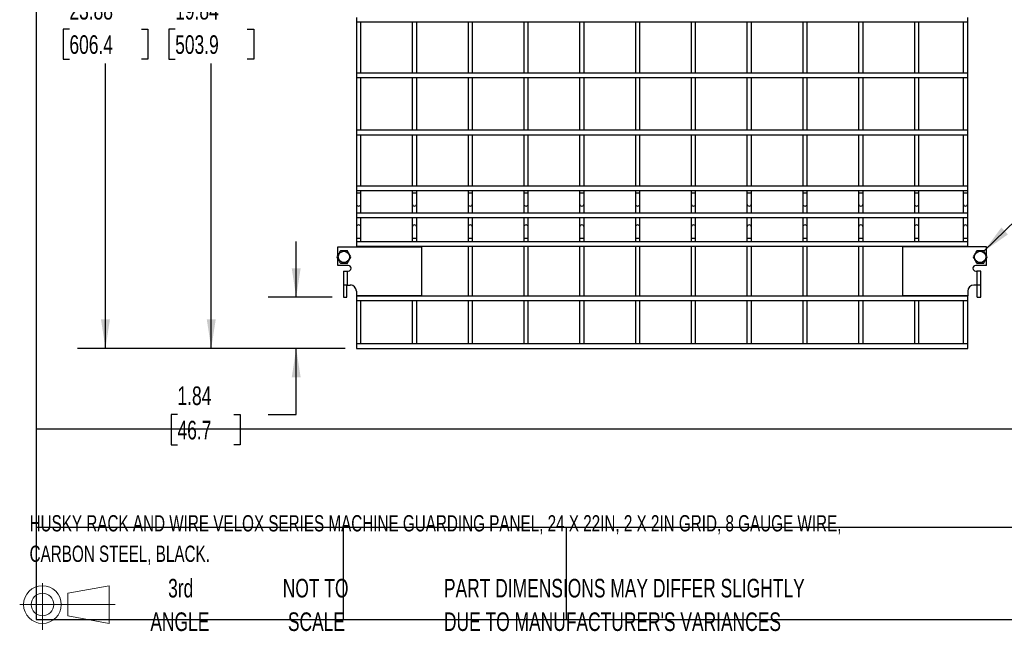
# Model space of a CAD drawing. Header units: inches. Extents: x 0.3 to 14.8, y 0.3 to 11.3.
# Tile 1 of 11: x 0.3 to 4.7, y 0.3 to 3. Entities that reach past the tile are written whole.
import ezdxf

# ---------------------------------------------------------------- set-up
doc = ezdxf.new("R2010")
doc.units = ezdxf.units.IN
doc.header["$MEASUREMENT"] = 0
doc.layers.add('DIMENSIONS', color=140, linetype='Continuous', lineweight=25)
doc.layers.add('TEXT', color=140, linetype='Continuous', lineweight=25)
doc.styles.add('SLDTEXTSTYLE0', font='TXT', dxfattribs={"width": 0.7})
doc.dimstyles.new('SLDDIMSTYLE0', dxfattribs={"dimtxt": 0.18, "dimasz": 0.13, "dimexe": 0, "dimexo": 0.0625, "dimgap": 0, "dimtad": 0, "dimtih": 1, "dimtoh": 1, "dimdec": 0, "dimrnd": 1e-09, "dimzin": 0, "dimdsep": 46, "dimtxsty": 'Standard', "dimsah": 1, "dimcen": 0.09, "dimadec": 0, "dimazin": 0, "dimtfac": 0.13, "dimtdec": 0, "dimtofl": 0, "dimtmove": 0, "dimatfit": 3, "dimfxl": 0, "dimfrac": 2, "dimtolj": 1, "dimtzin": 0, "dimarcsym": 0})
doc.dimstyles.new('SLDDIMSTYLE1', dxfattribs={"dimtxt": 0.084961, "dimasz": 0.13, "dimexe": 0, "dimexo": 0.0625, "dimgap": 0.02124, "dimtad": 0, "dimtih": 1, "dimtoh": 1, "dimlfac": 8, "dimrnd": 1e-09, "dimzin": 12, "dimdsep": 46, "dimtxsty": 'SLDTEXTSTYLE0', "dimsah": 1, "dimcen": 0.09, "dimadec": 0, "dimazin": 3, "dimtfac": 1, "dimtmove": 0, "dimatfit": 0, "dimfxl": 0, "dimfrac": 2, "dimtolj": 1, "dimtzin": 12, "dimarcsym": 0})
doc.dimstyles.new('SLDDIMSTYLE4', dxfattribs={"dimtxt": 0.084961, "dimasz": 0.13, "dimexe": 0, "dimexo": 0.0625, "dimgap": 0.02124, "dimtad": 0, "dimtih": 1, "dimtoh": 1, "dimlfac": 8, "dimrnd": 1e-09, "dimzin": 12, "dimdsep": 46, "dimtxsty": 'SLDTEXTSTYLE0', "dimsah": 1, "dimcen": 0.09, "dimadec": 0, "dimazin": 3, "dimtfac": 1, "dimtofl": 0, "dimtmove": 0, "dimatfit": 3, "dimfxl": 0, "dimfrac": 2, "dimtolj": 1, "dimtzin": 12, "dimarcsym": 0})

# ---------------------------------------------------------------- blocks, each defined once
blk = doc.blocks.new('Block11')
at = {"color": 7, "linetype": 'Continuous', "lineweight": 18}
for p, q in [((0.1019, 0.2091), (0.1019, 0)), ((0.2157, 0.1641), (0.4006, 0.1981)), ((0.4006, 0.1981), (0.4006, 0.0288)), ((0.2157, 0.0628), (0.2157, 0.1641)), ((0, 0.1135), (0.4281, 0.1135)), ((0.2157, 0.0628), (0.4006, 0.0288))]:
    blk.add_line(p, q, dxfattribs=at)
for radius in [0.0846, 0.0506]:
    blk.add_circle((0.1019, 0.1135), radius, dxfattribs=at)
blk = doc.blocks.new('Block12')
at = {"color": 7, "linetype": 'Continuous'}
blk.add_blockref('Block11', (0, 0), dxfattribs=at)
blk = doc.blocks.new('_D_6')
at = {"layer": 'DIMENSIONS'}
for p, q in [((1.5081, 1.7894), (1.5081, 2.0394)), ((1.6696, 1.7894), (1.3831, 1.7894)), ((1.7279, 1.5598), (1.3831, 1.5598)), ((1.5081, 1.2626), (1.5081, 1.5598)), ((0.9762, 1.2626), (0.9476, 1.2626)), ((0.9476, 1.2626), (0.9476, 1.1276)), ((1.2286, 1.2626), (1.2572, 1.2626)), ((1.2572, 1.2626), (1.2572, 1.1276)), ((1.3818, 1.2626), (1.5081, 1.2626)), ((0.9476, 1.1276), (0.9762, 1.1276)), ((1.2572, 1.1276), (1.2286, 1.1276))]:
    blk.add_line(p, q, dxfattribs=at)
for points in [[(1.5081, 1.7894), (1.5281, 1.9194), (1.4881, 1.9194)], [(1.5081, 1.5598), (1.4881, 1.4298), (1.5281, 1.4298)]]:
    blk.add_solid(points, dxfattribs=at)
at = {"layer": 'DIMENSIONS', "char_height": 0.08333, "attachment_point": 1, "style": 'SLDTEXTSTYLE0'}
for s, insert in [('1.84', (0.9762, 1.3891)), ('46.7', (0.9762, 1.235))]:
    blk.add_mtext(s, dxfattribs=dict(at, insert=insert))
blk = doc.blocks.new('_D_7')
at = {"layer": 'DIMENSIONS'}
for p, q in [((1.6696, 4.0394), (1.0025, 4.0394)), ((1.1275, 4.0394), (1.1275, 3.1457)), ((0.9659, 2.9917), (0.9374, 2.9917)), ((0.9374, 2.9917), (0.9374, 2.8567)), ((1.2891, 2.9917), (1.3176, 2.9917)), ((1.3176, 2.9917), (1.3176, 2.8567)), ((0.9374, 2.8567), (0.9659, 2.8567)), ((1.1275, 1.5598), (1.1275, 2.8376)), ((1.3176, 2.8567), (1.2891, 2.8567)), ((1.7279, 1.5598), (1.0025, 1.5598))]:
    blk.add_line(p, q, dxfattribs=at)
for points in [[(1.1275, 4.0394), (1.1075, 3.9094), (1.1475, 3.9094)], [(1.1275, 1.5598), (1.1475, 1.6898), (1.1075, 1.6898)]]:
    blk.add_solid(points, dxfattribs=at)
at = {"layer": 'DIMENSIONS', "char_height": 0.08333, "attachment_point": 1, "style": 'SLDTEXTSTYLE0'}
for s, insert in [('19.84', (0.9659, 3.1181)), ('503.9', (0.9659, 2.9641))]:
    blk.add_mtext(s, dxfattribs=dict(at, insert=insert))
blk = doc.blocks.new('_D_8')
at = {"layer": 'DIMENSIONS'}
for p, q in [((1.7279, 4.5441), (0.5285, 4.5441)), ((0.6535, 4.5441), (0.6535, 3.1457)), ((0.492, 2.9917), (0.4634, 2.9917)), ((0.4634, 2.9917), (0.4634, 2.8567)), ((0.8151, 2.9917), (0.8436, 2.9917)), ((0.8436, 2.9917), (0.8436, 2.8567)), ((0.4634, 2.8567), (0.492, 2.8567)), ((0.6535, 1.5598), (0.6535, 2.8376)), ((0.8436, 2.8567), (0.8151, 2.8567)), ((1.7279, 1.5598), (0.5285, 1.5598))]:
    blk.add_line(p, q, dxfattribs=at)
for points in [[(0.6535, 4.5441), (0.6335, 4.4141), (0.6735, 4.4141)], [(0.6535, 1.5598), (0.6735, 1.6898), (0.6335, 1.6898)]]:
    blk.add_solid(points, dxfattribs=at)
at = {"layer": 'DIMENSIONS', "char_height": 0.08333, "attachment_point": 1, "style": 'SLDTEXTSTYLE0'}
for s, insert in [('23.88', (0.492, 3.1181)), ('606.4', (0.492, 2.9641))]:
    blk.add_mtext(s, dxfattribs=dict(at, insert=insert))

msp = doc.modelspace()

# ---------------------------------------------------------------- linework, layer by layer
for p, q in [((1.7779, 3.0441), (1.7779, 3.0241)), ((4.5167, 3.0241), (4.5167, 3.0441)), ((1.7779, 3.0241), (4.5167, 3.0241)), ((1.7779, 3.0241), (1.7779, 2.7941)), ((1.7979, 2.7941), (1.7979, 3.0241)), ((2.0279, 3.0241), (2.0279, 2.7941)), ((2.0479, 2.7941), (2.0479, 3.0241)), ((2.2779, 3.0241), (2.2779, 2.7941)), ((2.2979, 2.7941), (2.2979, 3.0241)), ((2.5279, 3.0241), (2.5279, 2.7941)), ((2.5479, 2.7941), (2.5479, 3.0241)), ((2.7779, 3.0241), (2.7779, 2.7941)), ((2.7979, 2.7941), (2.7979, 3.0241)), ((3.0279, 3.0241), (3.0279, 2.7941)), ((3.0479, 2.7941), (3.0479, 3.0241)), ((3.2779, 3.0241), (3.2779, 2.7941)), ((3.2979, 2.7941), (3.2979, 3.0241)), ((3.5279, 3.0241), (3.5279, 2.7941)), ((3.5479, 2.7941), (3.5479, 3.0241)), ((3.7779, 3.0241), (3.7779, 2.7941)), ((3.7979, 2.7941), (3.7979, 3.0241)), ((4.0279, 3.0241), (4.0279, 2.7941)), ((4.0479, 2.7941), (4.0479, 3.0241)), ((4.2779, 3.0241), (4.2779, 2.7941)), ((4.2979, 2.7941), (4.2979, 3.0241)), ((4.4967, 3.0241), (4.4967, 2.7941)), ((4.5167, 2.7941), (4.5167, 3.0241)), ((4.5167, 2.7941), (1.7779, 2.7941)), ((1.7779, 2.7941), (1.7779, 2.7741)), ((4.5167, 2.7741), (4.5167, 2.7941)), ((1.7779, 2.7741), (4.5167, 2.7741)), ((1.7779, 2.7741), (1.7779, 2.5379)), ((1.7979, 2.5379), (1.7979, 2.7741)), ((2.0279, 2.7741), (2.0279, 2.5379)), ((2.0479, 2.5379), (2.0479, 2.7741)), ((2.2779, 2.7741), (2.2779, 2.5379)), ((2.2979, 2.5379), (2.2979, 2.7741)), ((2.5279, 2.7741), (2.5279, 2.5379)), ((2.5479, 2.5379), (2.5479, 2.7741)), ((2.7779, 2.7741), (2.7779, 2.5379)), ((2.7979, 2.5379), (2.7979, 2.7741)), ((3.0279, 2.7741), (3.0279, 2.5379)), ((3.0479, 2.5379), (3.0479, 2.7741)), ((3.2779, 2.7741), (3.2779, 2.5379)), ((3.2979, 2.5379), (3.2979, 2.7741)), ((3.5279, 2.7741), (3.5279, 2.5379)), ((3.5479, 2.5379), (3.5479, 2.7741)), ((3.7779, 2.7741), (3.7779, 2.5379)), ((3.7979, 2.5379), (3.7979, 2.7741)), ((4.0279, 2.7741), (4.0279, 2.5379)), ((4.0479, 2.5379), (4.0479, 2.7741)), ((4.2779, 2.7741), (4.2779, 2.5379)), ((4.2979, 2.5379), (4.2979, 2.7741)), ((4.4967, 2.7741), (4.4967, 2.5379)), ((4.5167, 2.5379), (4.5167, 2.7741)), ((4.5167, 2.5379), (1.7779, 2.5379)), ((1.7779, 2.5379), (1.7779, 2.5179)), ((1.7779, 2.5179), (1.7779, 2.2879)), ((1.7779, 2.5179), (4.5167, 2.5179)), ((1.7979, 2.2879), (1.7979, 2.5179)), ((2.0279, 2.5179), (2.0279, 2.2879)), ((2.0479, 2.2879), (2.0479, 2.5179)), ((2.2779, 2.5179), (2.2779, 2.2879)), ((2.2979, 2.2879), (2.2979, 2.5179)), ((2.5279, 2.5179), (2.5279, 2.2879)), ((2.5479, 2.2879), (2.5479, 2.5179)), ((2.7779, 2.5179), (2.7779, 2.2879)), ((2.7979, 2.2879), (2.7979, 2.5179)), ((3.0279, 2.5179), (3.0279, 2.2879)), ((3.0479, 2.2879), (3.0479, 2.5179)), ((3.2779, 2.5179), (3.2779, 2.2879)), ((3.2979, 2.2879), (3.2979, 2.5179)), ((3.5279, 2.5179), (3.5279, 2.2879)), ((3.5479, 2.2879), (3.5479, 2.5179)), ((3.7779, 2.5179), (3.7779, 2.2879)), ((3.7979, 2.2879), (3.7979, 2.5179)), ((4.0279, 2.5179), (4.0279, 2.2879)), ((4.0479, 2.2879), (4.0479, 2.5179)), ((4.2779, 2.5179), (4.2779, 2.2879)), ((4.2979, 2.2879), (4.2979, 2.5179)), ((4.4967, 2.5179), (4.4967, 2.2879)), ((4.5167, 2.5179), (4.5167, 2.5379)), ((4.5167, 2.2879), (4.5167, 2.5179)), ((4.5167, 2.2879), (1.7779, 2.2879)), ((1.7779, 2.2879), (1.7779, 2.2679)), ((1.7779, 2.2679), (4.5167, 2.2679)), ((1.7779, 2.2679), (1.7779, 2.2575)), ((1.7779, 2.2575), (1.7779, 2.2082)), ((1.7779, 2.2575), (1.7979, 2.2575)), ((1.7979, 2.2575), (1.7979, 2.2679)), ((1.7979, 2.2082), (1.7979, 2.2575)), ((2.0279, 2.2679), (2.0279, 2.2575)), ((2.0279, 2.2575), (2.0279, 2.2082)), ((2.0279, 2.2575), (2.0479, 2.2575)), ((2.0479, 2.2575), (2.0479, 2.2679)), ((2.0479, 2.2082), (2.0479, 2.2575)), ((2.2779, 2.2679), (2.2779, 2.2575)), ((2.2779, 2.2575), (2.2779, 2.2082)), ((2.2779, 2.2575), (2.2979, 2.2575)), ((2.2979, 2.2575), (2.2979, 2.2679)), ((2.2979, 2.2082), (2.2979, 2.2575)), ((2.5279, 2.2679), (2.5279, 2.2575)), ((2.5279, 2.2575), (2.5279, 2.2082)), ((2.5279, 2.2575), (2.5479, 2.2575)), ((2.5479, 2.2575), (2.5479, 2.2679)), ((2.5479, 2.2082), (2.5479, 2.2575)), ((2.7779, 2.2679), (2.7779, 2.2575)), ((2.7779, 2.2575), (2.7779, 2.2082)), ((2.7779, 2.2575), (2.7979, 2.2575)), ((2.7979, 2.2575), (2.7979, 2.2679)), ((2.7979, 2.2082), (2.7979, 2.2575)), ((3.0279, 2.2679), (3.0279, 2.2575)), ((3.0279, 2.2575), (3.0279, 2.2082)), ((3.0279, 2.2575), (3.0479, 2.2575)), ((3.0479, 2.2575), (3.0479, 2.2679)), ((3.0479, 2.2082), (3.0479, 2.2575)), ((3.2779, 2.2679), (3.2779, 2.2575)), ((3.2779, 2.2575), (3.2779, 2.2082)), ((3.2779, 2.2575), (3.2979, 2.2575)), ((3.2979, 2.2575), (3.2979, 2.2679)), ((3.2979, 2.2082), (3.2979, 2.2575)), ((3.5279, 2.2679), (3.5279, 2.2575)), ((3.5279, 2.2575), (3.5279, 2.2082)), ((3.5279, 2.2575), (3.5479, 2.2575)), ((3.5479, 2.2575), (3.5479, 2.2679)), ((3.5479, 2.2082), (3.5479, 2.2575)), ((3.7779, 2.2679), (3.7779, 2.2575)), ((3.7779, 2.2575), (3.7779, 2.2082)), ((3.7779, 2.2575), (3.7979, 2.2575)), ((3.7979, 2.2575), (3.7979, 2.2679)), ((3.7979, 2.2082), (3.7979, 2.2575)), ((4.0279, 2.2679), (4.0279, 2.2575)), ((4.0279, 2.2575), (4.0279, 2.2082)), ((4.0279, 2.2575), (4.0479, 2.2575)), ((4.0479, 2.2575), (4.0479, 2.2679)), ((4.0479, 2.2082), (4.0479, 2.2575)), ((4.2779, 2.2679), (4.2779, 2.2575)), ((4.2779, 2.2575), (4.2779, 2.2082)), ((4.2779, 2.2575), (4.2979, 2.2575)), ((4.2979, 2.2575), (4.2979, 2.2679)), ((4.2979, 2.2082), (4.2979, 2.2575)), ((4.4967, 2.2679), (4.4967, 2.2575)), ((4.4967, 2.2575), (4.4967, 2.2082)), ((4.4967, 2.2575), (4.5167, 2.2575)), ((4.5167, 2.2679), (4.5167, 2.2879)), ((4.5167, 2.2575), (4.5167, 2.2679)), ((4.5167, 2.2082), (4.5167, 2.2575)), ((1.7779, 2.2082), (1.7779, 2.1664)), ((1.7979, 2.1664), (1.7979, 2.2082)), ((2.0279, 2.2082), (2.0279, 2.1664)), ((2.0479, 2.1664), (2.0479, 2.2082)), ((2.2779, 2.2082), (2.2779, 2.1664)), ((2.2979, 2.1664), (2.2979, 2.2082)), ((2.5279, 2.2082), (2.5279, 2.1664)), ((2.5479, 2.1664), (2.5479, 2.2082)), ((2.7779, 2.2082), (2.7779, 2.1664)), ((2.7979, 2.1664), (2.7979, 2.2082)), ((3.0279, 2.2082), (3.0279, 2.1664)), ((3.0479, 2.1664), (3.0479, 2.2082)), ((3.2779, 2.2082), (3.2779, 2.1664)), ((3.2979, 2.1664), (3.2979, 2.2082)), ((3.5279, 2.2082), (3.5279, 2.1664)), ((3.5479, 2.1664), (3.5479, 2.2082)), ((3.7779, 2.2082), (3.7779, 2.1664)), ((3.7979, 2.1664), (3.7979, 2.2082)), ((4.0279, 2.2082), (4.0279, 2.1664)), ((4.0479, 2.1664), (4.0479, 2.2082)), ((4.2779, 2.2082), (4.2779, 2.1664)), ((4.2979, 2.1664), (4.2979, 2.2082)), ((4.4967, 2.2082), (4.4967, 2.1664)), ((4.5167, 2.1664), (4.5167, 2.2082)), ((4.5167, 2.1664), (1.7779, 2.1664)), ((1.7779, 2.1664), (1.7779, 2.1464)), ((4.5167, 2.1464), (4.5167, 2.1664)), ((1.7779, 2.1464), (1.7779, 2.1037)), ((1.7779, 2.1464), (4.5167, 2.1464)), ((1.7979, 2.1037), (1.7979, 2.1464)), ((2.0279, 2.1464), (2.0279, 2.1037)), ((2.0479, 2.1037), (2.0479, 2.1464)), ((2.2779, 2.1464), (2.2779, 2.1037)), ((2.2979, 2.1037), (2.2979, 2.1464)), ((2.5279, 2.1464), (2.5279, 2.1037)), ((2.5479, 2.1037), (2.5479, 2.1464)), ((2.7779, 2.1464), (2.7779, 2.1037)), ((2.7979, 2.1037), (2.7979, 2.1464)), ((3.0279, 2.1464), (3.0279, 2.1037)), ((3.0479, 2.1037), (3.0479, 2.1464)), ((3.2779, 2.1464), (3.2779, 2.1037)), ((3.2979, 2.1037), (3.2979, 2.1464)), ((3.5279, 2.1464), (3.5279, 2.1037)), ((3.5479, 2.1037), (3.5479, 2.1464)), ((3.7779, 2.1464), (3.7779, 2.1037)), ((3.7979, 2.1037), (3.7979, 2.1464)), ((4.0279, 2.1464), (4.0279, 2.1037)), ((4.0479, 2.1037), (4.0479, 2.1464)), ((4.2779, 2.1464), (4.2779, 2.1037)), ((4.2979, 2.1037), (4.2979, 2.1464)), ((4.4967, 2.1464), (4.4967, 2.1037)), ((4.5167, 2.1037), (4.5167, 2.1464)), ((1.7779, 2.1037), (1.7779, 2.0544)), ((1.7979, 2.0544), (1.7979, 2.1037)), ((2.0279, 2.1037), (2.0279, 2.0544)), ((2.0479, 2.0544), (2.0479, 2.1037)), ((2.2779, 2.1037), (2.2779, 2.0544)), ((2.2979, 2.0544), (2.2979, 2.1037)), ((2.5279, 2.1037), (2.5279, 2.0544)), ((2.5479, 2.0544), (2.5479, 2.1037)), ((2.7779, 2.1037), (2.7779, 2.0544)), ((2.7979, 2.0544), (2.7979, 2.1037)), ((3.0279, 2.1037), (3.0279, 2.0544)), ((3.0479, 2.0544), (3.0479, 2.1037)), ((3.2779, 2.1037), (3.2779, 2.0544)), ((3.2979, 2.0544), (3.2979, 2.1037)), ((3.5279, 2.1037), (3.5279, 2.0544)), ((3.5479, 2.0544), (3.5479, 2.1037)), ((3.7779, 2.1037), (3.7779, 2.0544)), ((3.7979, 2.0544), (3.7979, 2.1037)), ((4.0279, 2.1037), (4.0279, 2.0544)), ((4.0479, 2.0544), (4.0479, 2.1037)), ((4.2779, 2.1037), (4.2779, 2.0544)), ((4.2979, 2.0544), (4.2979, 2.1037)), ((4.4967, 2.1037), (4.4967, 2.0544)), ((4.5167, 2.0544), (4.5167, 2.1037)), ((1.7779, 2.0544), (1.7779, 2.0379)), ((1.7779, 2.0544), (1.7879, 2.0544)), ((4.5167, 2.0379), (1.7779, 2.0379)), ((1.7779, 2.0379), (1.7779, 2.0179)), ((1.7879, 2.0544), (1.7979, 2.0544)), ((1.7979, 2.0379), (1.7979, 2.0544)), ((2.0279, 2.0544), (2.0279, 2.0379)), ((2.0279, 2.0544), (2.0379, 2.0544)), ((2.0379, 2.0544), (2.0479, 2.0544)), ((2.0479, 2.0379), (2.0479, 2.0544)), ((2.2779, 2.0544), (2.2779, 2.0379)), ((2.2779, 2.0544), (2.2879, 2.0544)), ((2.2879, 2.0544), (2.2979, 2.0544)), ((2.2979, 2.0379), (2.2979, 2.0544)), ((2.5279, 2.0544), (2.5279, 2.0379)), ((2.5279, 2.0544), (2.5379, 2.0544)), ((2.5379, 2.0544), (2.5479, 2.0544)), ((2.5479, 2.0379), (2.5479, 2.0544)), ((2.7779, 2.0544), (2.7779, 2.0379)), ((2.7779, 2.0544), (2.7879, 2.0544)), ((2.7879, 2.0544), (2.7979, 2.0544)), ((2.7979, 2.0379), (2.7979, 2.0544)), ((3.0279, 2.0544), (3.0279, 2.0379)), ((3.0279, 2.0544), (3.0379, 2.0544)), ((3.0379, 2.0544), (3.0479, 2.0544)), ((3.0479, 2.0379), (3.0479, 2.0544)), ((3.2779, 2.0544), (3.2779, 2.0379)), ((3.2779, 2.0544), (3.2879, 2.0544)), ((3.2879, 2.0544), (3.2979, 2.0544)), ((3.2979, 2.0379), (3.2979, 2.0544)), ((3.5279, 2.0544), (3.5279, 2.0379)), ((3.5279, 2.0544), (3.5379, 2.0544)), ((3.5379, 2.0544), (3.5479, 2.0544)), ((3.5479, 2.0379), (3.5479, 2.0544)), ((3.7779, 2.0544), (3.7779, 2.0379)), ((3.7779, 2.0544), (3.7879, 2.0544)), ((3.7879, 2.0544), (3.7979, 2.0544)), ((3.7979, 2.0379), (3.7979, 2.0544)), ((4.0279, 2.0544), (4.0279, 2.0379)), ((4.0279, 2.0544), (4.0379, 2.0544)), ((4.0379, 2.0544), (4.0479, 2.0544)), ((4.0479, 2.0379), (4.0479, 2.0544)), ((4.2779, 2.0544), (4.2779, 2.0379)), ((4.2779, 2.0544), (4.2879, 2.0544)), ((4.2879, 2.0544), (4.2979, 2.0544)), ((4.2979, 2.0379), (4.2979, 2.0544)), ((4.4967, 2.0544), (4.4967, 2.0379)), ((4.4967, 2.0544), (4.5067, 2.0544)), ((4.5067, 2.0544), (4.5167, 2.0544)), ((4.5167, 2.0379), (4.5167, 2.0544)), ((4.5167, 2.0179), (4.5167, 2.0379)), ((1.6943, 1.9768), (1.6943, 2.016)), ((1.6943, 2.016), (2.0693, 2.016)), ((1.7779, 2.0179), (4.5167, 2.0179)), ((1.7779, 2.0179), (1.7779, 2.016)), ((1.7979, 2.016), (1.7979, 2.0179)), ((2.0279, 2.0179), (2.0279, 2.016)), ((2.0479, 2.016), (2.0479, 2.0179)), ((2.0693, 2.016), (2.0693, 1.7954)), ((2.2779, 2.0179), (2.2779, 1.7941)), ((2.2979, 1.7941), (2.2979, 2.0179)), ((2.5279, 2.0179), (2.5279, 1.7941)), ((2.5479, 1.7941), (2.5479, 2.0179)), ((2.7779, 2.0179), (2.7779, 1.7941)), ((2.7979, 1.7941), (2.7979, 2.0179)), ((3.0279, 2.0179), (3.0279, 1.7941)), ((3.0479, 1.7941), (3.0479, 2.0179)), ((3.2779, 2.0179), (3.2779, 1.7941)), ((3.2979, 1.7941), (3.2979, 2.0179)), ((3.5279, 2.0179), (3.5279, 1.7941)), ((3.5479, 1.7941), (3.5479, 2.0179)), ((3.7779, 2.0179), (3.7779, 1.7941)), ((3.7979, 1.7941), (3.7979, 2.0179)), ((4.0279, 2.0179), (4.0279, 1.7941)), ((4.0479, 1.7941), (4.0479, 2.0179)), ((4.2253, 2.016), (4.2253, 1.7954)), ((4.6003, 2.016), (4.2253, 2.016)), ((4.2779, 2.0179), (4.2779, 2.016)), ((4.2979, 2.016), (4.2979, 2.0179)), ((4.4967, 2.0179), (4.4967, 2.016)), ((4.5167, 2.016), (4.5167, 2.0179)), ((4.6003, 1.9768), (4.6003, 2.016)), ((1.6943, 1.9316), (1.6943, 1.9627)), ((4.6003, 1.9316), (4.6003, 1.9627)), ((1.7417, 1.9316), (1.6943, 1.9316)), ((1.7196, 1.9066), (1.7196, 1.8441)), ((1.7196, 1.9066), (1.7363, 1.9066)), ((1.7363, 1.9066), (1.7363, 1.8441)), ((1.7363, 1.9066), (1.7417, 1.9066)), ((4.6003, 1.9316), (4.5528, 1.9316)), ((4.5528, 1.9066), (4.5583, 1.9066)), ((4.5583, 1.9066), (4.5583, 1.8441)), ((4.5751, 1.9066), (4.5583, 1.9066)), ((4.5751, 1.8441), (4.5751, 1.9066)), ((1.7363, 1.8441), (1.7196, 1.8441)), ((1.7196, 1.8441), (1.7196, 1.7894)), ((1.7352, 1.7894), (1.7352, 1.8441)), ((1.7363, 1.8441), (1.7507, 1.8441)), ((1.7779, 1.8169), (1.7779, 1.7954)), ((4.5167, 1.8169), (4.5167, 1.7954)), ((4.5583, 1.8441), (4.5439, 1.8441)), ((4.5751, 1.8441), (4.5583, 1.8441)), ((4.5594, 1.7894), (4.5594, 1.8441)), ((4.5751, 1.7894), (4.5751, 1.8441)), ((1.7196, 1.7894), (1.7352, 1.7894)), ((1.7779, 1.7954), (1.7779, 1.7941)), ((2.0693, 1.7954), (1.7779, 1.7954)), ((4.5167, 1.7941), (1.7779, 1.7941)), ((1.7779, 1.7941), (1.7779, 1.7741)), ((1.7779, 1.7741), (4.5167, 1.7741)), ((1.7779, 1.7741), (1.7779, 1.5798)), ((1.7979, 1.7941), (1.7979, 1.7954)), ((1.7979, 1.5798), (1.7979, 1.7741)), ((2.0279, 1.7954), (2.0279, 1.7941)), ((2.0279, 1.7741), (2.0279, 1.5798)), ((2.0479, 1.7941), (2.0479, 1.7954)), ((2.0479, 1.5798), (2.0479, 1.7741)), ((2.2779, 1.7741), (2.2779, 1.5798)), ((2.2979, 1.5798), (2.2979, 1.7741)), ((2.5279, 1.7741), (2.5279, 1.5798)), ((2.5479, 1.5798), (2.5479, 1.7741)), ((2.7779, 1.7741), (2.7779, 1.5798)), ((2.7979, 1.5798), (2.7979, 1.7741)), ((3.0279, 1.7741), (3.0279, 1.5798)), ((3.0479, 1.5798), (3.0479, 1.7741)), ((3.2779, 1.7741), (3.2779, 1.5798)), ((3.2979, 1.5798), (3.2979, 1.7741)), ((3.5279, 1.7741), (3.5279, 1.5798)), ((3.5479, 1.5798), (3.5479, 1.7741)), ((3.7779, 1.7741), (3.7779, 1.5798)), ((3.7979, 1.5798), (3.7979, 1.7741)), ((4.0279, 1.7741), (4.0279, 1.5798)), ((4.0479, 1.5798), (4.0479, 1.7741)), ((4.5167, 1.7954), (4.2253, 1.7954)), ((4.2779, 1.7954), (4.2779, 1.7941)), ((4.2779, 1.7741), (4.2779, 1.5798)), ((4.2979, 1.7941), (4.2979, 1.7954)), ((4.2979, 1.5798), (4.2979, 1.7741)), ((4.4967, 1.7954), (4.4967, 1.7941)), ((4.4967, 1.7741), (4.4967, 1.5798)), ((4.5167, 1.7941), (4.5167, 1.7954)), ((4.5167, 1.7741), (4.5167, 1.7941)), ((4.5167, 1.5798), (4.5167, 1.7741)), ((4.5594, 1.7894), (4.5751, 1.7894)), ((4.5167, 1.5798), (1.7779, 1.5798)), ((1.7779, 1.5798), (1.7779, 1.5598)), ((1.7779, 1.5598), (4.5167, 1.5598)), ((4.5167, 1.5598), (4.5167, 1.5798))]:
    msp.add_line(p, q)
for centre in [(1.7218, 1.9698), (4.5728, 1.9698)]:
    msp.add_circle(centre, 0.0254)
for centre, radius, start, end in [((1.7879, 2.2082), 0.01, 180, 270), ((1.7879, 2.2082), 0.01, 270, 0), ((2.0379, 2.2082), 0.01, 180, 270), ((2.0379, 2.2082), 0.01, 270, 0), ((2.2879, 2.2082), 0.01, 180, 270), ((2.2879, 2.2082), 0.01, 270, 0), ((2.5379, 2.2082), 0.01, 180, 270), ((2.5379, 2.2082), 0.01, 270, 0), ((2.7879, 2.2082), 0.01, 180, 270), ((2.7879, 2.2082), 0.01, 270, 0), ((3.0379, 2.2082), 0.01, 180, 270), ((3.0379, 2.2082), 0.01, 270, 0), ((3.2879, 2.2082), 0.01, 180, 270), ((3.2879, 2.2082), 0.01, 270, 0), ((3.5379, 2.2082), 0.01, 180, 270), ((3.5379, 2.2082), 0.01, 270, 0), ((3.7879, 2.2082), 0.01, 180, 270), ((3.7879, 2.2082), 0.01, 270, 0), ((4.0379, 2.2082), 0.01, 180, 270), ((4.0379, 2.2082), 0.01, 270, 0), ((4.2879, 2.2082), 0.01, 180, 270), ((4.2879, 2.2082), 0.01, 270, 0), ((4.5067, 2.2082), 0.01, 180, 270), ((4.5067, 2.2082), 0.01, 270, 0), ((1.7879, 2.1037), 0.01, 0, 180), ((2.0379, 2.1037), 0.01, 0, 180), ((2.2879, 2.1037), 0.01, 0, 180), ((2.5379, 2.1037), 0.01, 0, 180), ((2.7879, 2.1037), 0.01, 0, 180), ((3.0379, 2.1037), 0.01, 0, 180), ((3.2879, 2.1037), 0.01, 0, 180), ((3.5379, 2.1037), 0.01, 0, 180), ((3.7879, 2.1037), 0.01, 0, 180), ((4.0379, 2.1037), 0.01, 0, 180), ((4.2879, 2.1037), 0.01, 0, 180), ((4.5067, 2.1037), 0.01, 0, 180), ((1.7417, 1.9191), 0.0125, 270, 90), ((4.5528, 1.9191), 0.0125, 90, 270), ((1.7507, 1.8169), 0.0273, 0, 90), ((4.5439, 1.8169), 0.0272, 90, 180)]:
    msp.add_arc(centre, radius, start, end)
for points in [[(1.706, 1.9971), (1.7034, 1.9927), (1.7008, 1.9881), (1.6975, 1.9823), (1.6968, 1.9811), (1.6955, 1.9788), (1.6948, 1.9777), (1.6928, 1.9743), (1.6915, 1.972), (1.6902, 1.9698)], [(1.7376, 1.9971), (1.7324, 1.9971), (1.7272, 1.9971), (1.7205, 1.9971), (1.7191, 1.9971), (1.7165, 1.9971), (1.7152, 1.9971), (1.7112, 1.9971), (1.7086, 1.9971), (1.706, 1.9971)], [(1.7534, 1.9698), (1.7508, 1.9742), (1.7482, 1.9788), (1.7448, 1.9846), (1.7442, 1.9858), (1.7428, 1.9881), (1.7422, 1.9892), (1.7402, 1.9926), (1.7389, 1.9949), (1.7376, 1.9971)], [(4.557, 1.9971), (4.5544, 1.9927), (4.5518, 1.9881), (4.5485, 1.9823), (4.5478, 1.9811), (4.5465, 1.9788), (4.5458, 1.9777), (4.5438, 1.9743), (4.5425, 1.972), (4.5412, 1.9698)], [(4.5886, 1.9971), (4.5834, 1.9971), (4.5782, 1.9971), (4.5715, 1.9971), (4.5701, 1.9971), (4.5675, 1.9971), (4.5662, 1.9971), (4.5622, 1.9971), (4.5596, 1.9971), (4.557, 1.9971)], [(4.6044, 1.9698), (4.6018, 1.9742), (4.5992, 1.9788), (4.5958, 1.9846), (4.5952, 1.9858), (4.5938, 1.9881), (4.5932, 1.9892), (4.5912, 1.9926), (4.5899, 1.9949), (4.5886, 1.9971)], [(1.6902, 1.9698), (1.6928, 1.9653), (1.6954, 1.9608), (1.6988, 1.955), (1.6995, 1.9538), (1.7008, 1.9515), (1.7015, 1.9503), (1.7034, 1.9469), (1.7047, 1.9447), (1.706, 1.9424)], [(1.706, 1.9424), (1.7112, 1.9424), (1.7164, 1.9424), (1.7231, 1.9424), (1.7245, 1.9424), (1.7271, 1.9424), (1.7285, 1.9424), (1.7324, 1.9424), (1.735, 1.9424), (1.7376, 1.9424)], [(1.7376, 1.9424), (1.7402, 1.9469), (1.7428, 1.9514), (1.7461, 1.9572), (1.7468, 1.9584), (1.7482, 1.9607), (1.7488, 1.9619), (1.7508, 1.9653), (1.7521, 1.9675), (1.7534, 1.9698)], [(4.5412, 1.9698), (4.5438, 1.9653), (4.5464, 1.9608), (4.5498, 1.955), (4.5505, 1.9538), (4.5518, 1.9515), (4.5525, 1.9503), (4.5544, 1.9469), (4.5557, 1.9447), (4.557, 1.9424)], [(4.557, 1.9424), (4.5622, 1.9424), (4.5674, 1.9424), (4.5741, 1.9424), (4.5755, 1.9424), (4.5781, 1.9424), (4.5795, 1.9424), (4.5834, 1.9424), (4.586, 1.9424), (4.5886, 1.9424)], [(4.5886, 1.9424), (4.5912, 1.9469), (4.5938, 1.9514), (4.5971, 1.9572), (4.5978, 1.9584), (4.5992, 1.9607), (4.5998, 1.9619), (4.6018, 1.9653), (4.6031, 1.9675), (4.6044, 1.9698)]]:
    msp.add_open_spline(points, degree=3, knots=[0, 0, 0, 0, 0.5, 0.5, 0.625, 0.625, 0.75, 0.75, 1, 1, 1, 1])
at = {"layer": 'TEXT'}
for p, q in [((0.3437, 11.3438), (0.3437, 0.3437)), ((14.7812, 1.1978), (0.3437, 1.1978)), ((14.7812, 0.7562), (0.3437, 0.7562)), ((1.7187, 0.7562), (1.7187, 0.3437)), ((2.7181, 0.7562), (2.7181, 0.3437)), ((0.3437, 0.3437), (14.7812, 0.3437))]:
    msp.add_line(p, q, dxfattribs=at)

# ---------------------------------------------------------------- block references
msp.add_blockref('Block12', (0.2692, 0.2974), dxfattribs=at)

# ---------------------------------------------------------------- texts
at = {"layer": 'TEXT', "style": 'SLDTEXTSTYLE0'}
for s, insert, char_height, attachment_point in [('HUSKY RACK AND WIRE VELOX SERIES MACHINE GUARDING PANEL, 24 X 22IN, 2 X 2IN GRID, 8 GAUGE WIRE,', (0.3136, 0.8118), 0.072917, 1), ('CARBON STEEL, BLACK.', (0.3136, 0.6752), 0.072917, 1), ('3rd', (0.9906, 0.5261), 0.08333, 2), ('NOT TO', (1.5951, 0.5261), 0.08333, 2), ('PART DIMENSIONS MAY DIFFER SLIGHTLY', (2.1701, 0.5261), 0.083333, 1), ('ANGLE', (0.9868, 0.3757), 0.08333, 2), ('SCALE', (1.5989, 0.3757), 0.08333, 2), ("DUE TO MANUFACTURER'S VARIANCES", (2.1701, 0.3757), 0.083333, 1)]:
    msp.add_mtext(s, dxfattribs=dict(at, insert=insert, char_height=char_height, attachment_point=attachment_point))

# ---------------------------------------------------------------- dimensions: what is measured, and where the dimension line sits
at = {"layer": 'DIMENSIONS'}
for base, p1, p2, dimstyle, picture, middle in [((0.65353, 4.54415), (1.77793, 1.55977), (1.77793, 4.54415), 'SLDDIMSTYLE4', '_D_8', (0.65353, 2.99169)), ((1.1275, 4.0394), (1.7779, 1.5598), (1.7196, 4.0394), 'SLDDIMSTYLE4', '_D_7', (1.1275, 2.9917)), ((1.5081, 1.7894), (1.7779, 1.5598), (1.7196, 1.7894), 'SLDDIMSTYLE1', '_D_6', (1.5081, 1.2626))]:
    dim = msp.add_linear_dim(base=base, p1=p1, p2=p2, angle=90, dimstyle=dimstyle, dxfattribs=at)
    dim.commit()
    dim.dimension.update_dxf_attribs({"geometry": picture, "text_midpoint": middle, "dimtype": 160})

# ---------------------------------------------------------------- leaders
msp.add_leader([(4.5895, 1.9956), (4.8095, 2.2109), (4.9881, 2.2109)], dimstyle='SLDDIMSTYLE0', dxfattribs=at)

doc.saveas('drawing.dxf')
